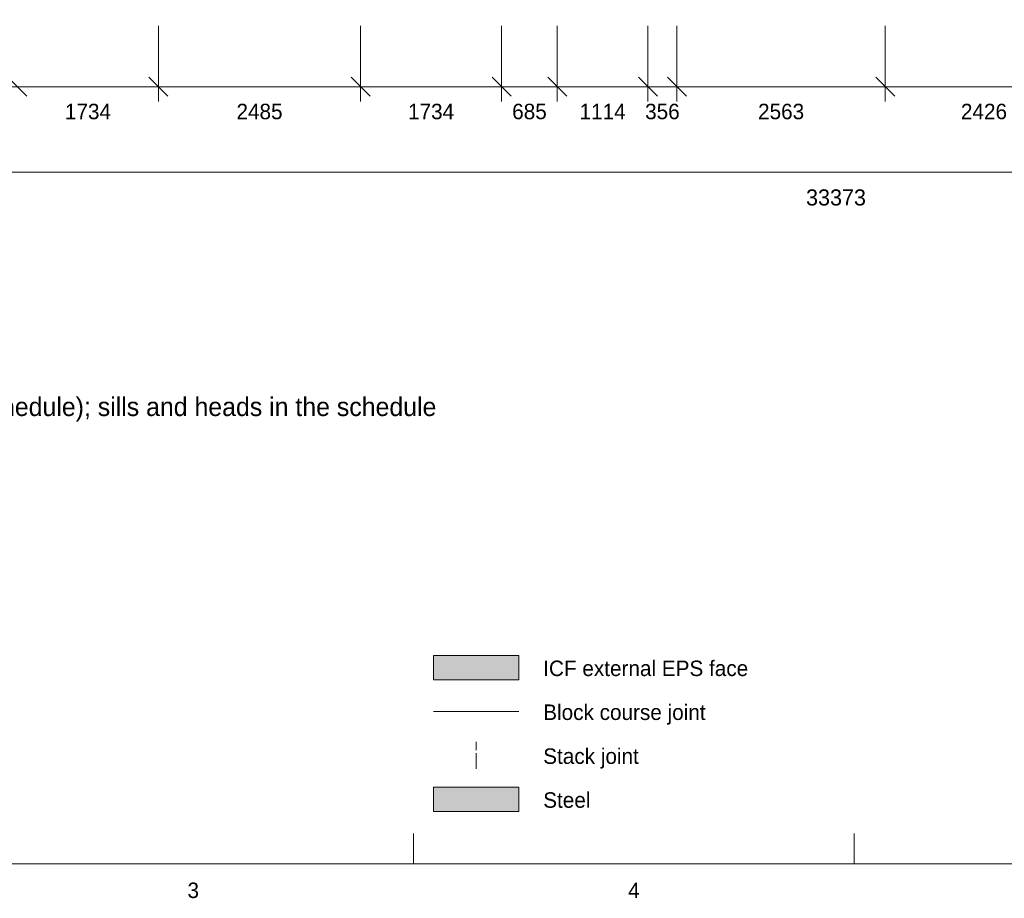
# Model space of a CAD drawing. Header units: millimetres. Extents: x 17 to 413, y 4 to 292.
# Tile 74 of 256: x 96 to 177, y 4 to 76. Entities that reach past the tile are written whole.
import ezdxf
from ezdxf.enums import TextEntityAlignment as Align

# ---------------------------------------------------------------- set-up
doc = ezdxf.new("R2010")
doc.units = ezdxf.units.MM
doc.linetypes.add('DASHED', pattern=[1.524, 1.27, -0.254])
for name, color, linetype in [('FILL-C_9EB2DB', 7, 'Continuous'), ('FILL-EPS', 7, 'Continuous'), ('LINE-C_2E8C94', 7, 'Continuous'), ('LINE-C_337880', 7, 'Continuous'), ('LINE-INK', 7, 'Continuous'), ('LINE-STEEL', 7, 'Continuous'), ('LINE-TEAL_DK-DASH', 7, 'DASHED'), ('TEXT-INK', 7, 'Continuous'), ('TEXT-STEEL_GREY', 7, 'Continuous')]:
    doc.layers.add(name, color=color, linetype=linetype)

msp = doc.modelspace()

# ---------------------------------------------------------------- hatches: boundary and pattern name
at = {"layer": 'FILL-C_9EB2DB', "true_color": 0x9eb2db}
h = msp.add_hatch(color=9, dxfattribs=at)
h.dxf.hatch_style = 1
h.paths.add_polyline_path([(130, 11.3), (137, 11.3), (137, 13.3), (130, 13.3)])
at = {"layer": 'FILL-EPS', "true_color": 0xccffff}
h = msp.add_hatch(color=7, dxfattribs=at)
h.dxf.hatch_style = 1
h.paths.add_polyline_path([(130, 22.1), (137, 22.1), (137, 24.1), (130, 24.1)])

# ---------------------------------------------------------------- linework, layer by layer
at = {"layer": 'LINE-C_2E8C94', "lineweight": 5}
msp.add_lwpolyline([(130, 22.1), (137, 22.1), (137, 24.1), (130, 24.1)], close=True, dxfattribs=at)
at = {"layer": 'LINE-C_337880', "lineweight": 5}
msp.add_line((130, 19.5), (137, 19.5), dxfattribs=at)
at = {"layer": 'LINE-INK', "lineweight": 5}
for p, q in [((107.462, 75.722), (107.462, 69.522)), ((124.028, 75.722), (124.028, 69.522)), ((135.588, 75.722), (135.588, 69.522)), ((140.155, 75.722), (140.155, 69.522)), ((147.582, 75.722), (147.582, 69.522)), ((149.955, 75.722), (149.955, 69.522)), ((167.042, 75.722), (167.042, 69.522)), ((95.124, 71.499), (96.679, 69.944)), ((106.684, 71.499), (108.239, 69.944)), ((123.251, 71.499), (124.806, 69.944)), ((134.811, 71.499), (136.366, 69.944)), ((139.377, 71.499), (140.933, 69.944)), ((146.804, 71.499), (148.359, 69.944)), ((149.177, 71.499), (150.733, 69.944)), ((166.264, 71.499), (167.819, 69.944)), ((52.328, 70.722), (273.668, 70.722)), ((51.755, 63.722), (274.242, 63.722)), ((128.375, 7), (128.375, 9.5)), ((164.5, 7), (164.5, 9.5))]:
    msp.add_line(p, q, dxfattribs=at)
msp.add_lwpolyline([(20, 7), (413, 7), (413, 290), (20, 290)], close=True, dxfattribs=at)
at = {"layer": 'LINE-STEEL', "lineweight": 5}
msp.add_lwpolyline([(130, 11.3), (137, 11.3), (137, 13.3), (130, 13.3)], close=True, dxfattribs=at)
at = {"layer": 'LINE-TEAL_DK-DASH', "lineweight": 5}
msp.add_line((133.5, 14.8), (133.5, 17), dxfattribs=at)

# ---------------------------------------------------------------- texts
at = {"layer": 'TEXT-INK'}
for s, height, p in [('1734', 1.27, (101.682, 68.058)), ('2485', 1.27, (115.745, 68.058)), ('1734', 1.27, (129.808, 68.058)), ('685', 1.27, (137.872, 68.058)), ('1114', 1.27, (143.868, 68.058)), ('356', 1.27, (148.768, 68.058)), ('2563', 1.27, (158.498, 68.058)), ('2426', 1.27, (175.128, 68.058)), ('33373', 1.3208, (162.998, 60.987))]:
    msp.add_text(s, height=height, dxfattribs=at).set_placement(p, align=Align.CENTER)
for s, p in [('ICF external EPS face', (139, 22.4)), ('Block course joint', (139, 18.8)), ('Stack joint', (139, 15.2)), ('Steel', (139, 11.6))]:
    msp.add_text(s, height=1.27, dxfattribs=at).set_placement(p)
at = {"layer": 'TEXT-STEEL_GREY'}
msp.add_text('Scale 1:150 @ A3   |   Levels above GF FFL (AOD in the schedule); sills and heads in the schedule', height=1.524, dxfattribs=at).set_placement((40.758, 43.722))
for s, p in [('3', (110.312, 4.2)), ('4', (146.438, 4.2))]:
    msp.add_text(s, height=1.27, dxfattribs=at).set_placement(p, align=Align.CENTER)

doc.saveas('drawing.dxf')
